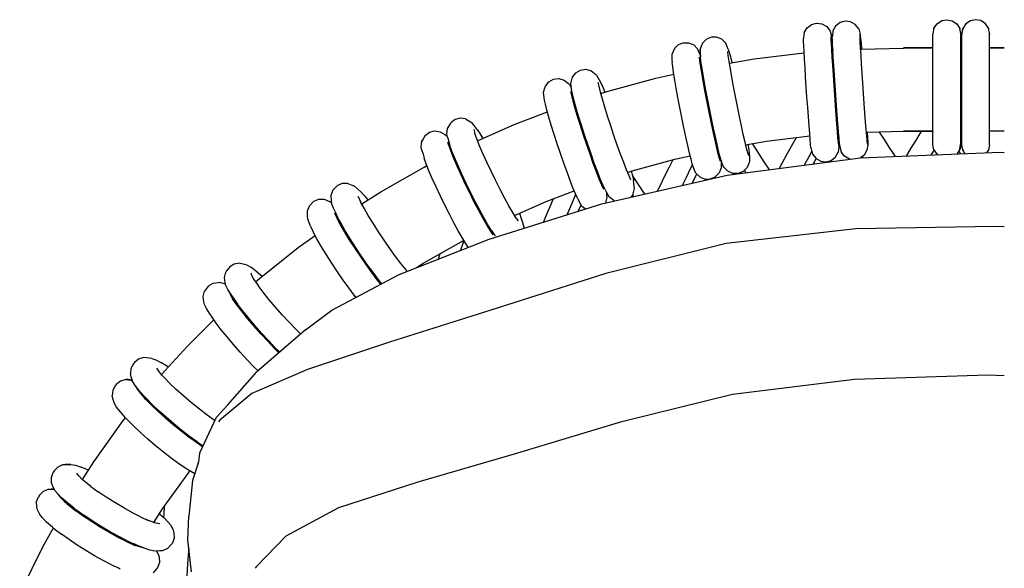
# Model space of a CAD drawing. Header units: centimetres. Extents: x -409 to 370, y -339 to 490.
# Tile 3 of 5: x -374 to -19, y 292 to 490. Entities that reach past the tile are written whole.
import ezdxf

# ---------------------------------------------------------------- set-up
doc = ezdxf.new("R2010")
doc.units = ezdxf.units.CM
doc.header["$MEASUREMENT"] = 0
doc.layers.add('2D', color=7, linetype='Continuous', true_color=0x000000)

msp = doc.modelspace()

# ---------------------------------------------------------------- linework, layer by layer
at = {"layer": '2D', "lineweight": -3}
for points in [[(-71.8, 486.48), (-73.04, 488.07), (-74.79, 489.03), (-76.62, 489.25), (-78.49, 488.75), (-80.09, 487.51), (-81.05, 485.76)], [(-44.72, 486.69), (-43.6, 488.36), (-41.92, 489.45), (-40.1, 489.79), (-38.2, 489.42), (-36.53, 488.29), (-35.44, 486.61)], [(-25.1, 486.69), (-26.23, 488.36), (-27.91, 489.45), (-29.73, 489.79), (-31.63, 489.42), (-33.3, 488.29), (-34.39, 486.61)], [(-91.37, 485.13), (-90.36, 486.88), (-88.76, 488.08), (-86.97, 488.54), (-85.05, 488.3), (-83.3, 487.29), (-82.11, 485.69)], [(-82.11, 485.69), (-81.64, 483.9), (-81.57, 483.48)], [(-81.05, 485.76), (-81.27, 483.92), (-81.3, 483.68)], [(-71.8, 486.48), (-71.3, 484.61), (-71.22, 484.19)], [(-44.72, 486.42), (-44.72, 486.69), (-45.1, 484.79)], [(-35.1, 484.79), (-35.44, 486.61), (-35.44, 486.34)], [(-34.39, 486.61), (-34.73, 484.79)], [(-34.7, 484.67), (-34.39, 486.34), (-34.39, 486.61)], [(-24.73, 484.79), (-25.1, 486.69), (-25.1, 486.42)], [(-119.66, 481.38), (-121.09, 482.8), (-122.95, 483.54), (-124.79, 483.52), (-126.58, 482.78), (-128, 481.35)], [(-91.37, 485.13), (-91.62, 483.21), (-91.64, 482.97)], [(-88.97, 443.74), (-89.09, 444.89), (-89.24, 446.55), (-89.43, 448.84), (-89.65, 451.62), (-89.89, 454.79), (-90.14, 458.26), (-90.4, 461.89), (-90.65, 465.57), (-90.89, 469.18), (-91.1, 472.58), (-91.29, 475.6), (-91.44, 478.32), (-91.56, 480.47), (-91.62, 481.99), (-91.64, 482.97)], [(-81.65, 483.8), (-81.64, 483.9), (-81.67, 483.65)], [(-78.99, 444.42), (-79.11, 445.58), (-79.26, 447.24), (-79.46, 449.52), (-79.67, 452.3), (-79.92, 455.48), (-80.17, 458.94), (-80.42, 462.58), (-80.67, 466.26), (-80.91, 469.86), (-81.13, 473.26), (-81.31, 476.28), (-81.47, 479.01), (-81.58, 481.16), (-81.65, 482.67), (-81.67, 483.65)], [(-81.65, 483.79), (-81.65, 483.8)], [(-81.57, 483.48), (-81.45, 482.33), (-81.3, 480.66), (-81.13, 478.62)], [(-78.62, 444.45), (-78.74, 445.6), (-78.89, 447.26), (-79.09, 449.55), (-79.3, 452.33), (-79.54, 455.5), (-79.8, 458.97), (-80.05, 462.6), (-80.3, 466.28), (-80.54, 469.88), (-80.76, 473.29), (-80.94, 476.31), (-81.1, 479.03), (-81.21, 481.18), (-81.27, 482.7), (-81.3, 483.68)], [(-81.27, 483.92), (-81.27, 483.91)], [(-71.31, 484.5), (-71.3, 484.61), (-71.32, 484.36)], [(-68.64, 445.13), (-68.77, 446.28), (-68.92, 447.95), (-69.11, 450.23), (-69.33, 453.01), (-69.57, 456.19), (-69.82, 459.65), (-70.08, 463.28), (-70.33, 466.97), (-70.57, 470.57), (-70.78, 473.97), (-70.97, 476.99), (-71.12, 479.72), (-71.23, 481.87), (-71.3, 483.38), (-71.32, 484.36)], [(-71.31, 484.49), (-71.31, 484.5)], [(-71.22, 484.19), (-71.1, 483.03), (-70.95, 481.37), (-70.77, 479.24)], [(-45.1, 484.79), (-45.1, 484.55)], [(-45.1, 444.8), (-45.1, 445.22), (-45.1, 446.38), (-45.1, 448.05), (-45.1, 450.34), (-45.1, 453.13), (-45.1, 456.31), (-45.1, 459.79), (-45.1, 463.43), (-45.1, 467.12), (-45.1, 470.73), (-45.1, 474.14), (-45.1, 477.17), (-45.1, 479.9), (-45.1, 482.05), (-45.1, 483.56), (-45.1, 484.55)], [(-35.1, 484.79), (-35.1, 484.55)], [(-35.1, 444.8), (-35.1, 445.22), (-35.1, 446.38), (-35.1, 448.05), (-35.1, 450.34), (-35.1, 453.13), (-35.1, 456.31), (-35.1, 459.79), (-35.1, 463.43), (-35.1, 467.12), (-35.1, 470.73), (-35.1, 474.14), (-35.1, 477.17), (-35.1, 479.9), (-35.1, 482.05), (-35.1, 483.56), (-35.1, 484.55)], [(-34.73, 484.79), (-34.73, 484.55)], [(-34.73, 444.8), (-34.73, 445.22), (-34.73, 446.38), (-34.73, 448.05), (-34.73, 450.34), (-34.73, 453.13), (-34.73, 456.31), (-34.73, 459.79), (-34.73, 463.43), (-34.73, 467.12), (-34.73, 470.73), (-34.73, 474.14), (-34.73, 477.17), (-34.73, 479.9), (-34.73, 482.05), (-34.73, 483.56), (-34.73, 484.55)], [(-24.73, 484.79), (-24.73, 484.55)], [(-24.73, 444.8), (-24.73, 445.22), (-24.73, 446.38), (-24.73, 448.05), (-24.73, 450.34), (-24.73, 453.13), (-24.73, 456.31), (-24.73, 459.79), (-24.73, 463.43), (-24.73, 467.12), (-24.73, 470.73), (-24.73, 474.14), (-24.73, 477.17), (-24.73, 479.9), (-24.73, 482.05), (-24.73, 483.56), (-24.73, 484.55)], [(-138.11, 479.42), (-138.89, 477.56), (-138.98, 477.28)], [(-138.11, 479.42), (-136.67, 480.81), (-134.96, 481.5), (-133.03, 481.5), (-131.17, 480.72), (-129.78, 479.29)], [(-128.89, 477.17), (-129.55, 478.85), (-129.78, 479.29)], [(-128, 481.35), (-128.74, 479.49), (-128.82, 479.21)], [(-118.72, 479.19), (-119.43, 480.94), (-119.66, 481.38)], [(-111.38, 440.76), (-111.73, 441.89), (-112.16, 443.51), (-112.7, 445.75), (-113.32, 448.48), (-114.01, 451.59), (-114.72, 454.99), (-115.45, 458.57), (-116.17, 462.19), (-116.84, 465.73), (-117.46, 469.08), (-117.98, 472.06), (-118.43, 474.74), (-118.75, 476.86), (-118.93, 478.36)], [(-118.72, 479.19), (-118.37, 478.06), (-117.94, 476.44), (-117.43, 474.33)], [(-81.44, 478.6), (-81.07, 478.63)], [(-71.09, 479.23), (-55.67, 479.6)], [(-45.1, 479.61), (-55.67, 479.61)], [(-45.1, 479.58), (-55.67, 479.58)], [(-34.73, 479.61), (-35.1, 479.61)], [(-34.73, 479.58), (-35.1, 479.58)], [(-19.41, 479.61), (-24.73, 479.61)], [(-19.41, 479.57), (-24.73, 479.57)], [(-138.98, 477.28), (-138.97, 475.37)], [(-138.97, 475.37), (-138.9, 474.4)], [(-121.55, 438.74), (-121.89, 439.87), (-122.32, 441.49), (-122.87, 443.73), (-123.49, 446.46), (-124.17, 449.57), (-124.89, 452.98), (-125.62, 456.55), (-126.34, 460.17), (-127.01, 463.71), (-127.63, 467.06), (-128.15, 470.04), (-128.59, 472.72), (-128.91, 474.84), (-129.1, 476.34)], [(-128.89, 477.17), (-128.76, 476.76)], [(-121.18, 438.82), (-121.53, 439.94), (-121.96, 441.57), (-122.5, 443.81), (-123.13, 446.53), (-123.81, 449.65), (-124.53, 453.05), (-125.26, 456.62), (-125.97, 460.24), (-126.65, 463.78), (-127.26, 467.13), (-127.79, 470.11), (-128.23, 472.79), (-128.55, 474.92), (-128.74, 476.41)], [(-118.33, 474.18), (-109.35, 475.71), (-91.5, 477.87), (-91.42, 477.88)], [(-174.74, 469.12), (-173.52, 470.72), (-171.84, 471.68), (-170.01, 471.93), (-168.08, 471.44), (-166.48, 470.22), (-166.11, 469.81)], [(-131.35, 436.8), (-131.7, 437.92), (-132.13, 439.55), (-132.67, 441.79), (-133.3, 444.51), (-133.98, 447.63), (-134.69, 451.03), (-135.42, 454.6), (-136.14, 458.22), (-136.82, 461.77), (-137.43, 465.11), (-137.95, 468.09), (-138.4, 470.78), (-138.72, 472.9), (-138.9, 474.4)], [(-128.53, 472.36), (-128.17, 472.44)], [(-184.51, 465.9), (-183.26, 467.47), (-181.65, 468.37), (-179.74, 468.62), (-177.8, 468.09), (-176.23, 466.84), (-175.87, 466.44)], [(-175.37, 466.89), (-174.89, 468.8), (-174.74, 469.12)], [(-166.11, 469.81), (-165.19, 468.17), (-164.61, 467.1)], [(-164.55, 463.21), (-161.93, 464.07), (-144.74, 468.77), (-138.3, 470.2)], [(-185.18, 463.67), (-184.65, 465.59), (-184.51, 465.9)], [(-175.87, 466.44), (-175.15, 465.13)], [(-175, 464.12), (-175.25, 465.83), (-175.37, 466.89)], [(-163.19, 428.87), (-163.9, 430.42), (-164.79, 432.57), (-165.81, 435.19), (-166.93, 438.19), (-168.1, 441.47), (-169.3, 444.91), (-170.47, 448.41), (-171.58, 451.84), (-172.59, 455.08), (-173.45, 457.97), (-174.17, 460.58), (-174.69, 462.65), (-175, 464.12)], [(-153.73, 432.06), (-154.44, 433.61), (-155.33, 435.76), (-156.35, 438.37), (-157.47, 441.37), (-158.64, 444.66), (-159.84, 448.1), (-161.01, 451.6), (-162.12, 455.03), (-163.13, 458.27), (-163.98, 461.16), (-164.71, 463.77), (-165.23, 465.84), (-165.54, 467.3)], [(-164.61, 467.1), (-163.91, 465.55), (-163.13, 463.67)], [(-184.81, 460.81), (-185.06, 462.61), (-185.18, 463.67)], [(-173.01, 425.56), (-173.71, 427.11), (-174.6, 429.26), (-175.62, 431.88), (-176.74, 434.88), (-177.92, 438.16), (-179.11, 441.61), (-180.28, 445.1), (-181.39, 448.53), (-182.4, 451.78), (-183.26, 454.67), (-183.99, 457.28), (-184.51, 459.34), (-184.81, 460.81)], [(-163.55, 428.75), (-164.25, 430.3), (-165.14, 432.45), (-166.16, 435.07), (-167.28, 438.07), (-168.46, 441.35), (-169.65, 444.8), (-170.82, 448.29), (-171.93, 451.72), (-172.94, 454.97), (-173.8, 457.86), (-174.52, 460.46), (-175.04, 462.53), (-175.35, 464)], [(-174.39, 459.99), (-174.04, 460.11)], [(-213.21, 454.09), (-215.19, 454.33), (-216.96, 453.83), (-218.5, 452.66)], [(-213.21, 454.09), (-211.47, 453.08), (-210.96, 452.74)], [(-208.92, 446.26), (-195.76, 452.07), (-183.81, 456.64)], [(-219.76, 447.58), (-219.92, 448.61), (-219.7, 450.58)], [(-219.7, 450.58), (-218.71, 452.31), (-218.5, 452.66)], [(-209.05, 450.25), (-210.09, 451.67), (-210.96, 452.74)], [(-210.32, 450.31), (-209.9, 448.89)], [(-209.05, 450.25), (-208.08, 448.81), (-207.03, 447.09)], [(-227.93, 447.81), (-227.72, 448.16), (-228.75, 446.45), (-228.95, 446.11), (-228.75, 446.44)], [(-228.75, 446.45), (-228.75, 446.44)], [(-227.72, 448.16), (-226.24, 449.27), (-224.38, 449.77), (-222.39, 449.49)], [(-222.39, 449.49), (-220.68, 448.46), (-220.18, 448.12)], [(-219.77, 447.61), (-220.18, 448.12)], [(-219.76, 447.58), (-219.27, 445.91), (-218.85, 444.49)], [(-195.01, 418.35), (-196.24, 420.36), (-197.65, 422.82), (-199.19, 425.64), (-200.81, 428.74), (-202.46, 432), (-204.07, 435.31), (-205.6, 438.57), (-206.99, 441.65), (-208.18, 444.41), (-209.18, 446.9), (-209.9, 448.89)], [(-112.47, 444.82), (-104.97, 446.1), (-89.36, 447.99)], [(-94.27, 447.4), (-94.34, 447.26), (-96.04, 444.2), (-97.74, 441.13), (-99.44, 438.07), (-100.44, 436.27)], [(-79.39, 448.75), (-79.02, 448.78)], [(-79.09, 448.77), (-78.98, 446.74), (-78.92, 445.23), (-78.89, 444.25)], [(-69.04, 449.35), (-55.67, 449.67)], [(-68.73, 449.36), (-68.63, 447.45), (-68.57, 445.94), (-68.55, 444.96)], [(-64.5, 449.46), (-64.43, 449.35), (-62.67, 446.65), (-60.92, 443.95), (-59.16, 441.25), (-58.72, 440.57)], [(-55.67, 449.72), (-45.1, 449.72)], [(-45.1, 449.66), (-55.67, 449.66)], [(-49.34, 449.66), (-49.46, 449.45), (-51.18, 446.62), (-52.9, 443.79), (-54.61, 440.95), (-54.75, 440.73)], [(-45.13, 449.66), (-45.1, 449.62)], [(-35.1, 449.72), (-34.73, 449.72)], [(-34.73, 449.66), (-35.1, 449.66)], [(-19.41, 449.72), (-24.73, 449.72)], [(-19.41, 449.66), (-24.73, 449.66)], [(-229.05, 443.1), (-229.21, 444.14), (-228.95, 446.11)], [(-229.05, 443.1), (-228.55, 441.35), (-228.13, 439.93)], [(-219.27, 444.58), (-219.6, 445.75), (-219.18, 444.33), (-219.18, 444.33)], [(-203.32, 412.35), (-204.29, 413.79), (-205.52, 415.79), (-206.93, 418.25), (-208.47, 421.08), (-210.09, 424.18), (-211.74, 427.44), (-213.35, 430.75), (-214.88, 434.01), (-216.28, 437.09), (-217.46, 439.85), (-218.46, 442.34), (-219.18, 444.33)], [(-203.96, 413.95), (-205.18, 415.96), (-206.59, 418.42), (-208.14, 421.24), (-209.76, 424.34), (-211.41, 427.6), (-213.02, 430.91), (-214.55, 434.17), (-215.94, 437.25), (-217.13, 440.01), (-218.13, 442.51), (-218.85, 444.49)], [(-122.69, 443), (-122.33, 443.08)], [(-122.02, 440.33), (-122.01, 440.36), (-122.07, 441.25), (-122.24, 442.6), (-122.28, 442.87)], [(-111.63, 444.96), (-111.35, 443.09), (-111.16, 441.59)], [(-110.17, 445.21), (-109.3, 443.88), (-107.59, 441.25), (-105.89, 438.63), (-104.18, 436.01), (-104.05, 435.81)], [(-88.97, 443.74), (-88.9, 443.32), (-88.39, 441.45)], [(-78.89, 444.25), (-78.92, 444), (-79.14, 442.17)], [(-78.99, 444.42), (-78.92, 444)], [(-78.92, 444.01), (-78.92, 444.01)], [(-78.62, 444.45), (-78.55, 444.03), (-78.08, 442.24)], [(-68.55, 444.96), (-68.57, 444.71), (-68.82, 442.79)], [(-68.64, 445.13), (-68.57, 444.71), (-68.58, 444.72)], [(-68.58, 444.72), (-68.58, 444.73)], [(-44.71, 442.89), (-44.89, 442.6), (-45.81, 441.09)], [(-44.72, 442.91), (-45.1, 444.8)], [(-44.72, 442.91), (-43.6, 441.23), (-43.51, 441.18)], [(-36.43, 441.46), (-35.44, 442.99)], [(-35.1, 444.8), (-35.44, 442.99), (-35.44, 443.26), (-35.12, 444.92)], [(-34.39, 443.26), (-34.39, 442.99), (-34.73, 444.8)], [(-33.47, 441.58), (-34.39, 442.99)], [(-25.1, 442.91), (-25.79, 441.88)], [(-24.73, 444.8), (-25.1, 442.91)], [(-270.82, 378.21), (-261.31, 385.32), (-237.12, 398.13), (-204.79, 410.88), (-164.2, 423.59), (-119.14, 433.85), (-71.11, 440.08), (-20.78, 442.08), (-19.41, 442.02)], [(-212.27, 407.95), (-213.24, 409.39), (-214.47, 411.4), (-215.88, 413.86), (-217.42, 416.68), (-219.04, 419.78), (-220.69, 423.04), (-222.3, 426.35), (-223.83, 429.61), (-225.22, 432.69), (-226.41, 435.45), (-227.41, 437.95), (-228.13, 439.93)], [(-218.23, 441.77), (-217.9, 441.94)], [(-154.95, 434.85), (-153.26, 435.41), (-137.47, 439.72), (-132.44, 440.84)], [(-138.72, 439.38), (-140.12, 436.54), (-141.75, 433.23), (-143.38, 429.92), (-144.26, 428.13)], [(-111.16, 441.59), (-111.1, 440.62), (-111.09, 438.7)], [(-88.66, 442.43), (-89.77, 440.43), (-91.43, 437.44)], [(-88.39, 441.45), (-87.15, 439.86), (-85.4, 438.89), (-83.57, 438.67), (-81.7, 439.18), (-80.11, 440.41), (-79.14, 442.17)], [(-87.09, 439.82), (-88.17, 437.87)], [(-74.87, 439.59), (-75.14, 439.63), (-76.89, 440.64), (-78.08, 442.24)], [(-68.82, 442.79), (-69.83, 441.05), (-71.12, 440.08)], [(-70.45, 440.58), (-70.15, 440.12)], [(-35.75, 442.51), (-35.7, 442.42), (-35.13, 441.51)], [(-250.6, 423.54), (-243.77, 427.91), (-228.19, 436.76), (-227.15, 437.29)], [(-131.63, 437.7), (-132.28, 436.36), (-133.91, 433.05), (-135.34, 430.16)], [(-130.41, 434.61), (-130.63, 435.05), (-131.35, 436.8)], [(-121.24, 436.77), (-121.32, 436.49), (-122.06, 434.63)], [(-121.31, 439.23), (-121.27, 438.6), (-121.24, 436.77)], [(-120.29, 436.7), (-120.51, 437.14), (-121.18, 438.82)], [(-111.95, 436.57), (-113.39, 435.17), (-115.11, 434.49), (-117.04, 434.48), (-118.9, 435.26), (-120.29, 436.7)], [(-111.09, 438.7), (-111.17, 438.43), (-111.95, 436.57)], [(-153.61, 435.29), (-153.11, 433.32), (-152.81, 431.86)], [(-148.75, 427.11), (-149.17, 427.73), (-150.82, 430.17), (-152.47, 432.6), (-153.21, 433.69)], [(-130.09, 434.29), (-130.96, 432.52), (-131.72, 430.98)], [(-130.41, 434.61), (-128.98, 433.19), (-127.12, 432.45), (-125.27, 432.47), (-123.48, 433.2), (-122.06, 434.63)], [(-114.95, 434.55), (-114.85, 434.4)], [(-114.15, 434.87), (-114.08, 434.76), (-113.92, 434.52)], [(-112.95, 435.61), (-112.37, 434.72)], [(-255.65, 430.91), (-257.63, 430.88), (-259.33, 430.16), (-260.69, 428.79), (-260.95, 428.41), (-261.7, 426.56), (-261.65, 424.58), (-261.44, 423.57), (-260.86, 422.1)], [(-255.65, 430.91), (-253.79, 430.15), (-253.15, 429.88), (-253.78, 430.14)], [(-253.15, 429.88), (-252.06, 428.94)], [(-252.06, 428.94), (-250.85, 427.68), (-249.62, 426.38)], [(-164.8, 431.63), (-164.45, 431.75)], [(-163.19, 428.87), (-162.62, 427.8), (-161.75, 426.22)], [(-153.11, 426.76), (-152.97, 427.08), (-152.44, 429)], [(-152.44, 429), (-152.56, 430.05), (-152.81, 431.86)], [(-264.11, 425.13), (-266.12, 425.14), (-267.89, 424.4), (-269.2, 423.1), (-269.47, 422.72), (-270.24, 420.9), (-270.23, 418.91), (-270.03, 417.89)], [(-261.65, 424.07), (-263.43, 424.84), (-264.11, 425.13)], [(-251.88, 426.1), (-251.92, 426.19), (-251.02, 424.31), (-251.02, 424.31)], [(-251.88, 426.1), (-251.88, 426.1)], [(-249.62, 426.38), (-248.4, 424.95)], [(-195.64, 419.38), (-184.29, 424.4), (-174.19, 428.27)], [(-181.72, 425.38), (-182.61, 423.27), (-184.1, 419.72), (-185.25, 417)], [(-173.63, 426.94), (-175.03, 423.63), (-176.53, 420.08), (-176.69, 419.68)], [(-173.01, 425.56), (-172.43, 424.5), (-171.51, 422.85)], [(-162.72, 423.93), (-162.25, 425.78)], [(-162.25, 425.78), (-162.37, 426.83), (-162.47, 427.53)], [(-159.83, 424.58), (-161.39, 425.82), (-161.75, 426.22)], [(-153.11, 426.76), (-153.74, 425.97)], [(-153.2, 426.65), (-152.87, 426.17)], [(-261.65, 424.07), (-261.52, 423.96)], [(-260.86, 422.1), (-260.18, 420.63), (-259.28, 418.75)], [(-234.27, 399.25), (-234.67, 399.73), (-236.45, 401.97), (-238.4, 404.56), (-240.45, 407.41), (-242.53, 410.42), (-244.57, 413.49), (-246.5, 416.52), (-248.26, 419.39), (-249.75, 421.97), (-251.02, 424.31)], [(-171.75, 423.28), (-171.94, 422.83), (-172.75, 420.91)], [(-170.19, 421.72), (-171.14, 422.45), (-171.51, 422.85)], [(-260.45, 420.33), (-259.58, 418.55)], [(-243.75, 394.62), (-245.02, 396.21), (-246.97, 398.8), (-249.01, 401.65), (-251.09, 404.66), (-253.13, 407.73), (-255.07, 410.76), (-256.82, 413.63), (-258.32, 416.21), (-259.58, 418.55)], [(-243.42, 394.79), (-244.71, 396.42), (-246.66, 399.01), (-248.71, 401.86), (-250.79, 404.87), (-252.83, 407.94), (-254.76, 410.96), (-256.52, 413.84), (-258.01, 416.41), (-259.28, 418.75)], [(-259.27, 417.97), (-258.97, 418.18)], [(-195.01, 418.35), (-195.01, 418.35), (-194.36, 417.38)], [(-193.87, 420.17), (-193.18, 418.27)], [(-193.18, 418.27), (-192.76, 416.85), (-192.26, 415.1)], [(-19.41, 415.22), (-22.72, 415.38), (-72.78, 414.57), (-119.5, 409.29), (-162.8, 398.51), (-204.18, 385.27), (-240.64, 373.73), (-270.14, 363.95), (-290.1, 355.23), (-301.59, 345.75)], [(-268.99, 415.47), (-269.44, 416.41), (-270.03, 417.89)], [(-268.99, 415.47), (-268.75, 414.87), (-267.84, 412.99), (-268.45, 414.36)], [(-204.98, 414.91), (-204.65, 415.08)], [(-194.31, 417.38), (-194.62, 417.77)], [(-192.26, 415.1), (-192.22, 414.82)], [(-288.82, 395.44), (-287.4, 396.7), (-273.42, 407.86), (-267.39, 412.16)], [(-252.67, 389.89), (-253.28, 390.66), (-255.22, 393.25), (-257.27, 396.1), (-259.35, 399.11), (-261.39, 402.18), (-263.33, 405.2), (-265.08, 408.08), (-266.58, 410.65), (-267.84, 412.99)], [(-203.96, 413.95), (-202.99, 412.51), (-202.58, 412.01)], [(-230.84, 400.61), (-228.24, 402.27), (-213.99, 410.38), (-213.88, 410.43)], [(-213.86, 410.41), (-214.26, 409.26), (-215.11, 406.81)], [(-212.26, 407.94), (-212.27, 407.95)], [(-222.45, 405.56), (-222.77, 404.65), (-223.11, 403.66)], [(-298.07, 400.91), (-299.23, 399.37), (-299.54, 398.95)], [(-294.54, 402.17), (-296.5, 401.86), (-298.07, 400.91)], [(-291.84, 401.49), (-293.72, 401.98), (-294.54, 402.17)], [(-291.84, 401.49), (-290.53, 400.72)], [(-288.27, 398.94), (-288.93, 399.51), (-290.53, 400.72)], [(-298.75, 392.7), (-299.45, 394.09), (-299.69, 395.07), (-300.02, 397.02), (-299.54, 398.95)], [(-289.57, 396.62), (-290.15, 397.78), (-290.35, 398.59)], [(-288.26, 398.94), (-287.72, 398.53), (-286.46, 397.45)], [(-305.74, 394.03), (-306.85, 392.57), (-307.17, 392.15)], [(-305.74, 394.03), (-304.09, 395.01), (-302.1, 395.28)], [(-299.58, 394.61), (-301.29, 395.1), (-302.1, 395.28)], [(-288.97, 395.66), (-289.57, 396.62)], [(-288.97, 395.66), (-287.87, 394.09), (-287.87, 394.09)], [(-272.57, 376.7), (-274.3, 378.41), (-276.75, 380.95), (-279.24, 383.64), (-281.67, 386.4), (-283.98, 389.13), (-286.08, 391.74), (-287.87, 394.09)], [(-306.45, 385.89), (-307.14, 387.29), (-307.39, 388.27), (-307.68, 390.24), (-307.17, 392.15)], [(-297.62, 390.88), (-298.75, 392.7)], [(-297.21, 389.67), (-297.79, 390.82), (-297.93, 391.39)], [(-296.8, 389), (-297.21, 389.67), (-297.21, 389.67)], [(-297.16, 390.23), (-296.77, 389.61), (-295.26, 387.46)], [(-253.28, 390.66), (-252.55, 389.95)], [(-280.38, 369.96), (-281.97, 371.53), (-284.42, 374.07), (-286.9, 376.76), (-289.34, 379.52), (-291.65, 382.25), (-293.75, 384.86), (-295.54, 387.21), (-297.05, 389.36)], [(-296.51, 388.6), (-296.24, 388.85)], [(-280.1, 370.2), (-281.7, 371.78), (-284.14, 374.31), (-286.63, 377.01), (-289.07, 379.77), (-291.38, 382.5), (-293.48, 385.11), (-295.26, 387.46)], [(-304.44, 382.72), (-305.26, 383.99), (-306.45, 385.89)], [(-287.91, 363.45), (-289.36, 364.89), (-291.81, 367.43), (-294.3, 370.13), (-296.74, 372.89), (-299.04, 375.62), (-301.14, 378.22), (-302.93, 380.57), (-304.44, 382.72)], [(-322.62, 362.12), (-313.45, 372.26), (-303.8, 381.81)], [(-270.82, 378.21), (-288.34, 363.08)], [(-329.04, 368.21), (-330.93, 367.63), (-332.34, 366.47), (-332.72, 365.98), (-333.63, 364.3), (-333.82, 362.32)], [(-326.17, 367.94), (-328.09, 368.16), (-329.04, 368.21)], [(-326.17, 367.94), (-324.67, 367.37), (-322.82, 366.41)], [(-320.19, 364.81), (-320.48, 364.99), (-322.82, 366.41)], [(-332.94, 359.49), (-333.53, 361.29), (-333.82, 362.32)], [(-322.48, 361.94), (-323.61, 363.38), (-324.27, 364.45)], [(-321.43, 360.77), (-322.48, 361.94), (-322.48, 361.94)], [(-309.23, 330.67), (-308.82, 333.78), (-308.72, 334.24), (-302.81, 346.77), (-298.8, 351.18), (-288.34, 363.08)], [(-288.52, 292.88), (-277.78, 304.13), (-258.78, 314.28), (-230.33, 323.53), (-195.58, 333.56), (-157.07, 345.25), (-117.15, 355.03), (-73.26, 360.46), (-25.37, 361.99), (-19.41, 361.76)], [(-333.14, 360.08), (-334.57, 360.27), (-335.52, 360.32), (-337.43, 359.78), (-338.92, 358.57), (-339.3, 358.08), (-340.19, 356.49), (-340.41, 354.53)], [(-335.52, 360.32), (-333.55, 360.06), (-333.03, 359.76)], [(-330.8, 356.47), (-332.15, 358.2), (-332.94, 359.49)], [(-332.07, 358.09), (-332.01, 357.88), (-331.29, 356.7), (-330.05, 355.12)], [(-321.43, 360.77), (-319.7, 359)], [(-303.52, 345.53), (-306.19, 347.47), (-309, 349.63), (-311.85, 351.95), (-314.65, 354.33), (-317.3, 356.71), (-319.7, 359)], [(-339.57, 351.66), (-340.12, 353.5), (-340.41, 354.53)], [(-329.06, 354.53), (-330.8, 356.47)], [(-329.26, 354.28), (-329.06, 354.53)], [(-337.42, 348.64), (-338.77, 350.37), (-339.57, 351.66)], [(-328.27, 353.14), (-329.03, 353.99), (-329.03, 353.99)], [(-328.61, 354.05), (-328.09, 353.48), (-326.05, 351.39)], [(-307.83, 336.12), (-310.1, 337.64), (-312.77, 339.58), (-315.58, 341.74), (-318.43, 344.05), (-321.23, 346.44), (-323.88, 348.82), (-326.28, 351.11), (-328.27, 353.14)], [(-309.86, 337.92), (-312.53, 339.86), (-315.34, 342.02), (-318.2, 344.34), (-320.99, 346.72), (-323.64, 349.1), (-326.05, 351.39)], [(-334.67, 345.58), (-335.53, 346.53), (-337.42, 348.64)], [(-351.11, 324.35), (-347.04, 330.73), (-336.63, 345.18), (-335.53, 346.54)], [(-314, 328.39), (-316.44, 330.03), (-319.12, 331.97), (-321.93, 334.13), (-324.78, 336.44), (-327.58, 338.83), (-330.22, 341.21), (-332.63, 343.5), (-334.67, 345.58)], [(-303.52, 345.53), (-303.42, 345.47)], [(-301.59, 345.75), (-302.11, 345.05)], [(-309.86, 337.92), (-307.67, 336.45)], [(-358.2, 329.64), (-359.98, 328.79)], [(-355.24, 329.79), (-353.56, 329.46), (-351.51, 328.79)], [(-309.48, 330.18), (-311.48, 323.94)], [(-356.51, 315.94), (-358.6, 317.75), (-360.1, 319.26), (-360.98, 320.43), (-361.84, 322.13), (-362.16, 323.11), (-362.27, 325.1), (-361.62, 326.89)], [(-359.98, 328.79), (-361.2, 327.44), (-361.62, 326.89)], [(-349.4, 322.86), (-351.14, 324.37), (-352.39, 325.63), (-353.13, 326.61)], [(-348.95, 327.74), (-351.51, 328.79)], [(-325.38, 308.92), (-322.31, 313.74), (-312.86, 326.86), (-312.42, 327.41)], [(-310.7, 326.37), (-312.89, 327.7), (-314, 328.39)], [(-310.7, 326.37), (-310.71, 326.34)], [(-348.04, 321.81), (-349.4, 322.86), (-349.4, 322.86)], [(-311.48, 323.94), (-312.85, 311.19)], [(-365.23, 320.08), (-366.52, 318.67), (-366.94, 318.13)], [(-365.23, 320.08), (-363.43, 320.9), (-362.38, 320.99), (-361.27, 321)], [(-363.43, 320.9), (-361.46, 320.92), (-361.17, 320.81)], [(-359.78, 318.94), (-359.01, 317.91), (-357.63, 316.52), (-355.71, 314.86)], [(-348.04, 321.81), (-345.45, 319.94), (-345.45, 319.94)], [(-330.15, 310.89), (-333.12, 312.41), (-336.24, 314.14), (-339.4, 316.02), (-342.51, 317.97), (-345.45, 319.94)], [(-361.87, 307.22), (-363.97, 309.04), (-365.47, 310.56), (-366.36, 311.73), (-367.19, 313.46), (-367.51, 314.45), (-367.58, 316.42), (-366.94, 318.13)], [(-356.65, 315.67), (-356.49, 315.92)], [(-354.03, 314.01), (-356.51, 315.94)], [(-355.71, 314.86), (-353.44, 313.1), (-353.44, 313.1)], [(-353.94, 313.95), (-353.25, 313.41), (-350.58, 311.49)], [(-335.47, 302.12), (-338.44, 303.65), (-341.56, 305.38), (-344.73, 307.25), (-347.83, 309.21), (-350.77, 311.18), (-353.44, 313.1)], [(-323.39, 312.05), (-321.68, 310.58), (-320.18, 309.05), (-319.3, 307.88), (-318.46, 306.15), (-318.14, 305.17), (-318.07, 303.2), (-318.71, 301.49)], [(-321.62, 314.7), (-321.85, 311.79), (-321.93, 310.78)], [(-335.28, 302.44), (-338.25, 303.96), (-341.37, 305.69), (-344.54, 307.57), (-347.64, 309.52), (-350.58, 311.49)], [(-330.15, 310.89), (-327.43, 309.62), (-328.53, 310.13)], [(-323.29, 308.42), (-324.68, 308.69), (-326.38, 309.25), (-328.53, 310.13)], [(-311.83, 291.18), (-313.2, 302.61), (-312.85, 311.19)], [(-373.65, 282.84), (-373.08, 284.23), (-365.34, 300.14), (-361.53, 306.95)], [(-361.87, 307.22), (-360.84, 306.41), (-358.58, 304.65)], [(-340.61, 293.67), (-343.57, 295.2), (-346.69, 296.93), (-349.86, 298.8), (-352.97, 300.76), (-355.9, 302.73), (-358.58, 304.65)], [(-335.47, 302.12), (-335.47, 302.12), (-332.76, 300.86), (-332.24, 300.65)], [(-335.28, 302.44), (-332.57, 301.17), (-331.47, 300.66), (-332.51, 301.15)], [(-331.77, 300.5), (-333.53, 301.22)], [(-318.71, 301.49), (-319.13, 300.94), (-320.42, 299.53)], [(-329.36, 299.8), (-330.08, 299.94), (-331.77, 300.5)], [(-320.42, 299.53), (-322.23, 298.72), (-323.28, 298.62), (-325.17, 298.6), (-326.84, 298.93), (-328.88, 299.6), (-331.47, 300.66)], [(-330.93, 300.22), (-330.82, 300.39)], [(-324.38, 298.61), (-323.81, 297.48), (-323.49, 296.5), (-323.38, 294.52), (-324.04, 292.72)], [(-312.81, 299.38), (-312.89, 298.43), (-313.23, 294.01), (-313.58, 289.59)], [(-340.61, 293.67), (-337.89, 292.41), (-337.5, 292.25)], [(-324.04, 292.72), (-324.45, 292.18), (-325.67, 290.82)], [(-288.52, 292.88), (-288.95, 292.39)]]:
    msp.add_lwpolyline(points, dxfattribs=at)
for points in [[(-128.75, 478.15), (-128.82, 479.21), (-128.8, 477.39), (-128.74, 476.41)], [(-356.22, 329.7), (-355.24, 329.79), (-357.15, 329.73), (-358.2, 329.64)]]:
    msp.add_lwpolyline(points, close=True, dxfattribs=at)
at = {"layer": '2D'}
for points in [[(-297.62, 390.88), (-297.54, 390.77), (-297.47, 390.66), (-297.39, 390.56)], [(-297.39, 390.56), (-297.31, 390.45), (-297.23, 390.34), (-297.16, 390.23)], [(-330.05, 355.12), (-329.89, 354.92), (-329.73, 354.73), (-329.55, 354.54)], [(-329.55, 354.54), (-329.03, 353.99)], [(-328.84, 354.29), (-328.95, 354.41), (-329.06, 354.53)], [(-328.61, 354.05), (-328.72, 354.17), (-328.84, 354.29)], [(-309.48, 330.18), (-309.47, 330.2), (-309.46, 330.22), (-309.45, 330.24), (-309.44, 330.26), (-309.43, 330.28), (-309.42, 330.31), (-309.41, 330.33), (-309.4, 330.35), (-309.38, 330.37), (-309.37, 330.38), (-309.36, 330.4), (-309.34, 330.42)], [(-309.34, 330.42), (-309.33, 330.43), (-309.32, 330.45), (-309.31, 330.46), (-309.3, 330.47), (-309.29, 330.49), (-309.29, 330.5), (-309.28, 330.52), (-309.27, 330.53), (-309.26, 330.55), (-309.26, 330.56), (-309.25, 330.58), (-309.25, 330.59), (-309.24, 330.61), (-309.24, 330.62), (-309.24, 330.64), (-309.23, 330.66), (-309.23, 330.67)]]:
    msp.add_lwpolyline(points, dxfattribs=at)

doc.saveas('drawing.dxf')
